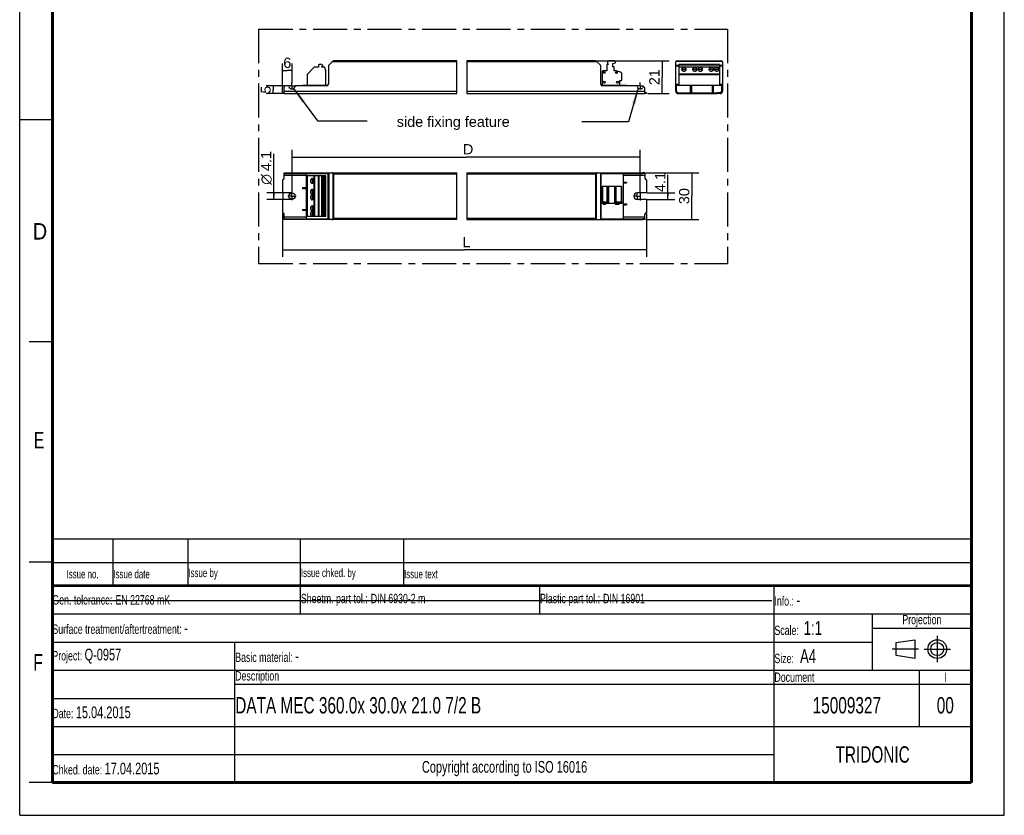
# Model space of a CAD drawing. Header units: millimetres. Extents: x 0 to 210, y 0 to 297.
# Tile 1 of 2: x 0 to 210, y 0 to 170. Entities that reach past the tile are written whole.
import ezdxf
from ezdxf.enums import TextEntityAlignment as Align

# ---------------------------------------------------------------- set-up
doc = ezdxf.new("R2010")
doc.units = ezdxf.units.MM
doc.header["$LTSCALE"] = 19.36
doc.linetypes.add('CENTER', pattern=[0.6, 0.375, -0.075, 0.075, -0.075])
doc.layers.get('0').update_dxf_attribs({"linetype": 'CONTINUOUS'})
for name, color, linetype in [('DEFAULT_1', 7, 'CENTER'), ('Z_AXIS', 7, 'CONTINUOUS'), ('Z_DIM_2D', 7, 'CONTINUOUS'), ('Z_NOTICE', 7, 'CONTINUOUS')]:
    doc.layers.add(name, color=color, linetype=linetype)
doc.styles.get("Standard").update_dxf_attribs({"font": 'txt', "width": 0.7})
doc.styles.add('TEXTSTYLE_2', font='txt', dxfattribs={"width": 0.75})
doc.styles.add('TEXTSTYLE_3', font='helveticaneueltw1g-ltcn.otf')
doc.styles.add('TEXTSTYLE_4', font='gdt', dxfattribs={"width": 0.7})
doc.dimstyles.new('DIMSTYLE_1', dxfattribs={"dimtxt": 2.2, "dimasz": 3.5, "dimexe": 1.5, "dimexo": 0, "dimgap": 0.55, "dimtad": 1, "dimdec": 1, "dimlfac": 3, "dimdsep": 46, "dimtxsty": 'TEXTSTYLE_3', "dimblk": '_FILLED', "dimblk1": '_FILLED', "dimblk2": '_FILLED', "dimcen": 0.09, "dimclrt": 5, "dimadec": 0, "dimazin": 0, "dimtp": 0.1, "dimtm": 0.1, "dimtfac": 1, "dimtdec": 1, "dimtofl": 0, "dimtmove": 0, "dimatfit": 3, "dimldrblk": '_FILLED', "dimfxl": 0, "dimtolj": 1, "dimarcsym": 0})
doc.dimstyles.new('DIMSTYLE_2', dxfattribs={"dimtxt": 2.2, "dimasz": 3.5, "dimexe": 1.5, "dimexo": 0, "dimgap": 0.55, "dimtad": 1, "dimdec": 1, "dimlfac": 3, "dimdsep": 46, "dimtxsty": 'TEXTSTYLE_3', "dimblk": '_FILLED', "dimblk1": '_FILLED', "dimblk2": '_FILLED', "dimcen": 0.09, "dimclrt": 5, "dimadec": 0, "dimazin": 0, "dimtp": 0.2, "dimtm": 0.2, "dimtfac": 1, "dimtdec": 1, "dimtofl": 0, "dimtmove": 0, "dimatfit": 3, "dimldrblk": '_FILLED', "dimfxl": 0, "dimtolj": 1, "dimarcsym": 0})
doc.dimstyles.new('DIMSTYLE_3', dxfattribs={"dimtxt": 2.2, "dimasz": 3.5, "dimexe": 1.5, "dimexo": 0, "dimgap": 0.55, "dimtad": 1, "dimdec": 1, "dimlfac": 3, "dimdsep": 46, "dimtxsty": 'TEXTSTYLE_3', "dimblk": '_FILLED', "dimblk1": '_FILLED', "dimblk2": '_FILLED', "dimcen": 0.09, "dimclrt": 5, "dimadec": 0, "dimazin": 0, "dimtp": 0.5, "dimtm": 0.5, "dimtfac": 1, "dimtdec": 1, "dimtofl": 0, "dimtmove": 0, "dimatfit": 3, "dimldrblk": '_FILLED', "dimfxl": 0, "dimtolj": 1, "dimarcsym": 0})
doc.dimstyles.new('DIMSTYLE_4', dxfattribs={"dimtxt": 2.1, "dimasz": 3.5, "dimexe": 1.5, "dimexo": 0, "dimgap": 0.525, "dimtad": 1, "dimdec": 1, "dimlfac": 3, "dimdsep": 46, "dimtxsty": 'TEXTSTYLE_3', "dimblk": '_FILLED', "dimblk1": '_FILLED', "dimblk2": '_FILLED', "dimcen": 0.09, "dimclrt": 5, "dimadec": 0, "dimazin": 0, "dimtp": 0.1, "dimtm": 0.1, "dimtfac": 1, "dimtdec": 1, "dimtofl": 0, "dimtmove": 0, "dimatfit": 3, "dimldrblk": '_FILLED', "dimfxl": 0, "dimtolj": 1, "dimarcsym": 0})
doc.dimstyles.get("Standard").update_dxf_attribs({"dimtxt": 3.5, "dimasz": 3.5, "dimexe": 1.5, "dimexo": 0, "dimtad": 1, "dimdec": 3, "dimdsep": 46, "dimtxsty": 'Standard', "dimblk": '_FILLED', "dimblk1": '_FILLED', "dimblk2": '_FILLED', "dimcen": 0.09, "dimclrt": 5, "dimadec": 0, "dimazin": 0, "dimtol": 1, "dimtp": 0.001, "dimtm": 0.001, "dimtfac": 1, "dimtdec": 3, "dimtofl": 0, "dimtmove": 0, "dimatfit": 3, "dimldrblk": '_FILLED', "dimfxl": 0, "dimtolj": 1, "dimarcsym": 0})

# ---------------------------------------------------------------- blocks, each defined once
blk = doc.blocks.new('SYMBOL_2_BL0', base_point=(192.31, 35.47))
at = {"color": 2, "linetype": 'Continuous'}
for p, q in [((186.91, 36.87), (190.91, 37.47)), ((186.91, 34.07), (186.91, 36.87)), ((190.91, 37.47), (190.91, 33.47)), ((190.91, 33.47), (186.91, 34.07))]:
    blk.add_line(p, q, dxfattribs=at)
for radius in [2, 1.4]:
    blk.add_circle((195.71, 35.47), radius, dxfattribs=at)
at = {"layer": 'DEFAULT_1', "color": 2, "linetype": 'CENTER'}
for p, q in [((195.71, 38.27), (195.71, 32.67)), ((191.71, 35.47), (186.11, 35.47)), ((192.91, 35.47), (198.5, 35.47))]:
    blk.add_line(p, q, dxfattribs=at)
blk = doc.blocks.new('*D2')
at = {"layer": 'Z_DIM_2D', "color": 2, "linetype": 'Continuous'}
for p, q in [((138.26, 132.11), (138.26, 136.68)), ((133.84, 132.79), (139.76, 132.79)), ((138.26, 132.79), (138.26, 132.11)), ((133.81, 131.43), (139.76, 131.43)), ((138.26, 131.43), (138.26, 132.11))]:
    blk.add_line(p, q, dxfattribs=at)
at = {"layer": 'Z_DIM_2D', "color": 5, "linetype": 'Continuous', "style": 'TEXTSTYLE_3'}
blk.add_text('4.1', height=2.2, rotation=90, dxfattribs=at).set_placement((137.71, 132.99))
blk = doc.blocks.new('_FILLED')
at = {"color": 0, "linetype": 'ByBlock'}
blk.add_solid([(0, 0), (-1, 0.125), (-1, -0.125)], dxfattribs=at)
blk = doc.blocks.new('_NONE')
blk = doc.blocks.new('*D3')
at = {"layer": 'Z_DIM_2D', "color": 2, "linetype": 'Continuous'}
for p, q in [((54.2, 132.11), (54.2, 141.17)), ((58.08, 132.79), (52.7, 132.79)), ((54.2, 132.79), (54.2, 132.11)), ((58.08, 131.43), (52.7, 131.43)), ((54.2, 131.43), (54.2, 132.11))]:
    blk.add_line(p, q, dxfattribs=at)
at = {"layer": 'Z_DIM_2D', "color": 5, "linetype": 'Continuous'}
for s, style, p in [('4.1', 'TEXTSTYLE_3', (53.65, 137.47)), ('n', 'TEXTSTYLE_4', (53.65, 134.54))]:
    blk.add_text(s, height=2.2, rotation=90, dxfattribs=dict(at, style=style)).set_placement(p)
blk = doc.blocks.new('*D4')
at = {"layer": 'Z_DIM_2D', "color": 2, "linetype": 'Continuous'}
for p, q in [((123.06, 161), (138.51, 161)), ((137.01, 161), (137.01, 157.5)), ((137.01, 154), (137.01, 157.5)), ((133.98, 154), (138.51, 154))]:
    blk.add_line(p, q, dxfattribs=at)
at = {"layer": 'Z_DIM_2D', "color": 5, "linetype": 'Continuous', "style": 'TEXTSTYLE_3'}
blk.add_text('21', height=2.2, rotation=90, dxfattribs=at).set_placement((136.46, 157.5), align=Align.CENTER)
blk = doc.blocks.new('*D5')
at = {"layer": 'Z_DIM_2D', "color": 2, "linetype": 'Continuous'}
for p, q in [((56.08, 154.27), (56.08, 160.42)), ((58.08, 156.32), (58.08, 160.42)), ((56.08, 158.92), (57.08, 158.92)), ((58.08, 158.92), (57.08, 158.92))]:
    blk.add_line(p, q, dxfattribs=at)
at = {"layer": 'Z_DIM_2D', "color": 5, "linetype": 'Continuous', "style": 'TEXTSTYLE_3'}
blk.add_text('6', height=2.2, dxfattribs=at).set_placement((57.08, 159.47), align=Align.CENTER)
blk = doc.blocks.new('*D6')
at = {"layer": 'Z_DIM_2D', "color": 2, "linetype": 'Continuous'}
for p, q in [((56.08, 128.38), (56.08, 121.22)), ((133.68, 128.38), (133.68, 121.22)), ((56.08, 121.22), (56.08, 119.17)), ((56.08, 120.67), (94.88, 120.67)), ((133.68, 120.67), (94.88, 120.67)), ((133.68, 121.22), (133.68, 119.17))]:
    blk.add_line(p, q, dxfattribs=at)
at = {"layer": 'Z_DIM_2D', "color": 5, "linetype": 'Continuous', "style": 'TEXTSTYLE_3'}
blk.add_text(' L', height=2.2, dxfattribs=at).set_placement((94.88, 121.22), align=Align.CENTER)
blk = doc.blocks.new('*D7')
at = {"layer": 'Z_DIM_2D', "color": 2, "linetype": 'Continuous'}
for p, q in [((133.52, 137.11), (144.87, 137.11)), ((143.37, 137.11), (143.37, 132.11)), ((143.37, 127.11), (143.37, 132.11)), ((133.51, 127.11), (144.87, 127.11))]:
    blk.add_line(p, q, dxfattribs=at)
at = {"layer": 'Z_DIM_2D', "color": 5, "linetype": 'Continuous', "style": 'TEXTSTYLE_3'}
blk.add_text('30', height=2.2, rotation=90, dxfattribs=at).set_placement((142.82, 132.11), align=Align.CENTER)
blk = doc.blocks.new('*D8')
at = {"layer": 'Z_DIM_2D', "color": 2, "linetype": 'Continuous'}
for p, q in [((58.08, 141.01), (58.08, 141.96)), ((58.08, 132.99), (58.08, 141.01)), ((132.35, 141.01), (132.35, 141.96)), ((132.35, 133.03), (132.35, 141.01)), ((58.08, 140.46), (95.21, 140.46)), ((132.35, 140.46), (95.21, 140.46))]:
    blk.add_line(p, q, dxfattribs=at)
at = {"layer": 'Z_DIM_2D', "color": 5, "linetype": 'Continuous', "style": 'TEXTSTYLE_3'}
blk.add_text(' D', height=2.2, dxfattribs=at).set_placement((95.21, 141.01), align=Align.CENTER)
blk = doc.blocks.new('*D9')
at = {"layer": 'Z_DIM_2D', "color": 2, "linetype": 'Continuous'}
for p, q in [((56.55, 155.67), (52.56, 155.67)), ((54.06, 155.67), (54.06, 154.83)), ((55.94, 154), (52.56, 154)), ((54.06, 154), (54.06, 154.83))]:
    blk.add_line(p, q, dxfattribs=at)
at = {"layer": 'Z_DIM_2D', "color": 5, "linetype": 'Continuous', "style": 'TEXTSTYLE_3'}
blk.add_text('5', height=2.1, rotation=90, dxfattribs=at).set_placement((53.53, 154.83), align=Align.CENTER)
blk = doc.blocks.new('*T11')
at = {"color": 0, "linetype": 'ByBlock', "lineweight": -2}
for p, q in [((0, 42), (196, 42)), ((0, 0), (0, 42)), ((53, 36), (53, 42)), ((104, 36), (104, 42)), ((154, 0), (154, 42)), ((196, 0), (196, 42)), ((0, 36), (196, 36)), ((175, 24), (175, 36)), ((175, 33), (196, 33)), ((0, 30), (175, 30)), ((39, 0), (39, 30)), ((0, 24), (196, 24)), ((185, 12), (185, 24)), ((39, 21), (196, 21)), ((0, 18), (39, 18)), ((0, 12), (196, 12)), ((0, 6), (154, 6)), ((0, 0), (196, 0))]:
    blk.add_line(p, q, dxfattribs=at)
at = {"color": 5, "linetype": 'Continuous'}
for s, insert, char_height, width, attachment_point in [('Gen. tolerance:\\H2.5; \\H2.0;EN 22768 mK', (0.06, 39), 2, 52.88, 4), ('Sheetm. part tol.:\\H2.5; \\H2.0;DIN 6930-2 m', (53.06, 39), 2, 50.88, 4), ('Plastic part tol.:\\H2.5; \\H2.0;DIN 16901', (104.06, 39), 2, 49.88, 4), ('Info.: \\H2.5;-', (154.06, 39), 2, 41.88, 4), ('Projection', (185.5, 34.5), 2, 20.88, 5), ('Surface treatment/aftertreatment: \\H2.5;-', (0.06, 33), 2, 153.88, 4), ('Scale:  \\H3.0;1:1', (154.06, 33), 2, 20.88, 4), ('Project: \\H2.5;Q-0957', (0.06, 27), 2, 38.88, 4), ('Basic material: \\H2.5;-', (39.06, 27), 2, 114.88, 4), ('Size: \\H3.0; A4', (154.06, 27), 2, 20.88, 4), ('Description', (39.06, 22.5), 2, 114.88, 4), ('Document', (154.06, 22.5), 2, 30.88, 4), ('I', (190.5, 22.5), 2, 10.88, 5), ('Date: \\H2.5;15.04.2015', (0.06, 15), 2, 38.88, 4), ('TRIDONIC', (175, 6), 3.5, 41.88, 5), ('Chked. date: \\H2.5;17.04.2015', (0.06, 3), 2, 38.88, 4), ('Copyright according to ISO 16016', (96.5, 3), 2.5, 114.88, 5)]:
    blk.add_mtext(s, dxfattribs=dict(at, insert=insert, char_height=char_height, width=width, attachment_point=attachment_point))
at = {"color": 7, "linetype": 'Continuous', "char_height": 3.5}
for s, insert, width, attachment_point in [('DATA MEC 360.0x 30.0x 21.0 7/2 B', (39.06, 16.5), 114.88, 4), ('15009327', (169.5, 16.5), 30.88, 5), ('00', (190.5, 16.5), 10.88, 5)]:
    blk.add_mtext(s, dxfattribs=dict(at, insert=insert, width=width, attachment_point=attachment_point))
blk = doc.blocks.new('*T12')
at = {"color": 0, "linetype": 'ByBlock', "lineweight": -2}
for p, q in [((0, 10), (196, 10)), ((0, 0), (0, 10)), ((13, 0), (13, 10)), ((29, 0), (29, 10)), ((53, 0), (53, 10)), ((75, 0), (75, 10)), ((196, 0), (196, 10)), ((0, 5), (196, 5)), ((0, 0), (196, 0))]:
    blk.add_line(p, q, dxfattribs=at)
at = {"color": 5, "linetype": 'Continuous', "char_height": 1.8}
for s, insert, width, attachment_point in [('Issue no.', (6.5, 2.5), 12.88, 5), ('Issue date ', (13.06, 2.5), 15.88, 4), ('Issue by ', (29.06, 2.5), 23.88, 4), ('Issue chked. by', (53.06, 2.5), 21.88, 4), ('Issue text ', (75.06, 2.5), 120.88, 4)]:
    blk.add_mtext(s, dxfattribs=dict(at, insert=insert, width=width, attachment_point=attachment_point))

msp = doc.modelspace()

# ---------------------------------------------------------------- linework, layer by layer
at = {"color": 2, "linetype": 'Continuous'}
for p, q in [((0, 0), (0, 297)), ((210, 0), (210, 297)), ((93.225, 154), (93.225, 161)), ((95.335, 161), (95.335, 154)), ((0, 148.5), (7, 148.5)), ((93.225, 127.108), (93.225, 137.108)), ((95.335, 137.108), (95.335, 127.108)), ((7, 101), (2, 101)), ((7, 54), (2, 54)), ((7, 7), (2, 7)), ((0, 0), (210, 0))]:
    msp.add_line(p, q, dxfattribs=at)
at = {"color": 7, "linetype": 'Continuous'}
for p, q in [((65.842, 159.903), (65.842, 156)), ((65.91, 160.068), (66.774, 160.932)), ((93.225, 161), (66.939, 161)), ((122.819, 161), (95.335, 161)), ((122.984, 160.932), (123.847, 160.068)), ((123.915, 156), (123.915, 159.903)), ((139.917, 154.533), (139.917, 160.767)), ((140.15, 161), (149.684, 161)), ((149.917, 160.767), (149.917, 154.533)), ((57.259, 155.667), (56.742, 155.667)), ((65.509, 155.667), (58.892, 155.667)), ((60.325, 155.7), (60.325, 155.667)), ((60.392, 155.767), (61.075, 155.767)), ((61.075, 155.817), (61.075, 155.667)), ((61.075, 155.817), (65.787, 155.817)), ((123.97, 155.817), (128.682, 155.817)), ((131.532, 155.667), (124.249, 155.667)), ((128.682, 155.817), (128.682, 155.667)), ((128.682, 155.767), (129.365, 155.767)), ((129.432, 155.667), (129.432, 155.7)), ((139.917, 155.667), (140.084, 155.667)), ((140.084, 154.533), (140.084, 155.817)), ((140.084, 155.817), (149.75, 155.817)), ((143.084, 154.167), (143.084, 155.767)), ((143.084, 155.767), (143.25, 155.767)), ((143.25, 155.767), (143.25, 154.167)), ((147.75, 155.767), (147.917, 155.767)), ((147.75, 154.167), (147.75, 155.767)), ((147.917, 155.767), (147.917, 154.167)), ((149.75, 154.533), (149.75, 155.817)), ((149.75, 155.667), (149.917, 155.667)), ((56.409, 154), (56.409, 155.333)), ((56.409, 154), (93.225, 154)), ((95.335, 154), (133.349, 154)), ((133.349, 154), (133.349, 155.089)), ((140.45, 154.167), (141.084, 154.167)), ((140.45, 154), (141.084, 154)), ((149.384, 154.167), (148.75, 154.167)), ((149.384, 154), (148.75, 154)), ((56.409, 135.942), (56.409, 137.108)), ((56.409, 137.108), (93.225, 137.108)), ((56.409, 136.942), (65.787, 136.942)), ((61.075, 136.942), (61.075, 127.275)), ((65.787, 127.275), (65.787, 136.942)), ((65.842, 137.108), (65.842, 127.108)), ((95.335, 137.108), (132.871, 137.108)), ((123.915, 137.108), (123.915, 127.108)), ((123.97, 136.942), (132.871, 136.942)), ((123.97, 136.942), (123.97, 127.275)), ((128.682, 136.942), (128.682, 127.275)), ((133.349, 136.942), (133.349, 135.942)), ((128.682, 135.108), (129.432, 135.108)), ((128.682, 134.942), (129.432, 134.942)), ((129.432, 135.108), (129.432, 134.942)), ((60.325, 133.942), (60.325, 133.775)), ((60.325, 133.942), (61.075, 133.942)), ((60.325, 133.775), (61.075, 133.775)), ((128.682, 130.442), (129.432, 130.442)), ((128.682, 130.275), (129.432, 130.275)), ((129.432, 130.442), (129.432, 130.275)), ((56.409, 127.108), (56.409, 128.275)), ((60.325, 129.275), (60.325, 129.108)), ((60.325, 129.275), (61.075, 129.275)), ((60.325, 129.108), (61.075, 129.108)), ((133.349, 127.275), (133.349, 128.275)), ((56.409, 127.275), (65.787, 127.275)), ((93.225, 127.108), (56.409, 127.108)), ((95.335, 127.108), (132.871, 127.108)), ((123.97, 127.275), (132.871, 127.275)), ((7.1, 45.829), (160.431, 45.819))]:
    msp.add_line(p, q, dxfattribs=at)
at = {"color": 9, "linetype": 'Continuous'}
for p, q in [((93.225, 160.767), (66.609, 160.767)), ((123.149, 160.767), (95.335, 160.767)), ((139.917, 160.068), (140.584, 160.068)), ((139.917, 159.903), (140.584, 159.903)), ((139.985, 160.932), (149.849, 160.932)), ((149.25, 160.068), (149.917, 160.068)), ((149.25, 159.903), (149.917, 159.903)), ((139.917, 156), (140.584, 156)), ((143.084, 155.7), (143.25, 155.7)), ((147.75, 155.7), (147.917, 155.7)), ((149.25, 156), (149.917, 156)), ((56.409, 154.533), (93.225, 154.533)), ((95.335, 154.533), (133.349, 154.533)), ((139.917, 155.333), (140.084, 155.333)), ((149.75, 155.333), (149.917, 155.333)), ((56.409, 136.575), (61.075, 136.575)), ((56.742, 137.108), (56.742, 136.942)), ((57.259, 136.942), (57.259, 137.108)), ((57.422, 136.942), (57.422, 137.108)), ((58.729, 137.108), (58.729, 136.942)), ((58.892, 137.108), (58.892, 136.942)), ((65.509, 137.108), (65.509, 136.942)), ((65.91, 137.108), (65.91, 127.108)), ((66.774, 137.04), (66.774, 127.177)), ((66.939, 136.875), (66.939, 127.342)), ((66.939, 136.875), (93.225, 136.875)), ((95.335, 136.875), (122.819, 136.875)), ((122.819, 136.875), (122.819, 127.342)), ((122.984, 137.04), (122.984, 127.177)), ((123.847, 137.108), (123.847, 127.108)), ((124.249, 136.942), (124.249, 137.108)), ((128.682, 136.575), (133.349, 136.575)), ((131.532, 136.942), (131.532, 137.108)), ((131.696, 136.942), (131.696, 137.108)), ((129.365, 135.108), (129.365, 134.942)), ((60.392, 133.942), (60.392, 133.775)), ((129.365, 130.442), (129.365, 130.275)), ((60.392, 129.275), (60.392, 129.108)), ((61.075, 127.642), (56.409, 127.642)), ((56.742, 127.275), (56.742, 127.108)), ((57.259, 127.108), (57.259, 127.275)), ((57.422, 127.108), (57.422, 127.275)), ((58.729, 127.275), (58.729, 127.108)), ((58.892, 127.275), (58.892, 127.108)), ((65.509, 127.275), (65.509, 127.108)), ((93.225, 127.342), (66.939, 127.342)), ((122.819, 127.342), (95.335, 127.342)), ((124.249, 127.108), (124.249, 127.275)), ((133.349, 127.642), (128.682, 127.642)), ((131.532, 127.108), (131.532, 127.275)), ((131.696, 127.108), (131.696, 127.275))]:
    msp.add_line(p, q, dxfattribs=at)
at = {"color": 7, "linetype": 'Continuous'}
for points, const_width in [([(7, 7), (7, 290)], 0.7), ([(203, 7), (203, 290)], 0.7), ([(7, 49), (203, 49)], 0.5), ([(7, 7), (203, 7)], 0.7)]:
    msp.add_lwpolyline(points, dxfattribs=dict(at, const_width=const_width))
for points in [[(66.774, 137.04), (66.753, 137.059), (66.729, 137.075), (66.702, 137.089), (66.673, 137.099), (66.642, 137.106), (66.609, 137.108)], [(66.825, 136.989), (66.798, 137.015), (66.774, 137.04)], [(66.939, 136.875), (66.91, 136.904), (66.881, 136.933), (66.825, 136.989)], [(122.933, 136.989), (122.877, 136.933), (122.848, 136.904), (122.819, 136.875)], [(122.984, 137.04), (122.959, 137.015), (122.933, 136.989)], [(123.149, 137.108), (123.116, 137.106), (123.085, 137.099), (123.055, 137.089), (123.029, 137.075), (123.005, 137.059), (122.984, 137.04)], [(66.609, 127.108), (66.642, 127.111), (66.673, 127.117), (66.702, 127.128), (66.729, 127.142), (66.753, 127.158), (66.774, 127.177)], [(66.825, 127.228), (66.799, 127.201), (66.774, 127.177)], [(66.939, 127.342), (66.91, 127.313), (66.881, 127.284), (66.825, 127.228)], [(122.819, 127.342), (122.848, 127.313), (122.877, 127.284), (122.933, 127.228)], [(122.933, 127.228), (122.959, 127.202), (122.984, 127.177)], [(122.984, 127.177), (123.005, 127.158), (123.029, 127.142), (123.055, 127.128), (123.085, 127.117), (123.116, 127.111), (123.149, 127.108)]]:
    msp.add_lwpolyline(points, dxfattribs=at)
for centre, radius, start, end in [((66.075, 159.903), 0.233, 135, 180), ((66.939, 160.767), 0.233, 90, 135), ((122.819, 160.767), 0.233, 45, 90), ((123.682, 159.903), 0.233, 0, 45), ((140.15, 160.767), 0.233, 90, 180), ((149.684, 160.767), 0.233, 0, 90), ((56.742, 155.333), 0.333, 90, 180), ((57.259, 155.5), 0.167, 11.53696, 90), ((58.075, 155.667), 0.667, 191.53696, 348.46304), ((58.892, 155.5), 0.167, 90, 168.46304), ((60.392, 155.7), 0.0667, 90, 180), ((65.509, 156), 0.333, 270, 360), ((124.249, 156), 0.333, 180, 270), ((129.365, 155.7), 0.0667, 0, 90), ((131.532, 155.5), 0.167, 11.53696, 90), ((132.349, 155.667), 0.667, 191.53696, 321.61591), ((140.45, 154.533), 0.533, 180, 270), ((140.45, 154.533), 0.367, 180, 270), ((149.384, 154.533), 0.533, 270, 360), ((149.384, 154.533), 0.367, 270, 360)]:
    msp.add_arc(centre, radius, start, end, dxfattribs=at)
at = {"layer": 'DEFAULT_1', "color": 5, "linetype": 'CENTER'}
for p, q in [((50.967, 167.757), (50.967, 117.744)), ((50.967, 167.757), (150.982, 167.757)), ((150.982, 167.757), (150.982, 117.744)), ((50.967, 117.744), (150.982, 117.744))]:
    msp.add_line(p, q, dxfattribs=at)
at = {"layer": 'Z_AXIS', "color": 7, "linetype": 'Continuous'}
for p, q in [((62.827, 159.601), (61.358, 158.132)), ((63.709, 159.65), (62.945, 159.65)), ((63.709, 160.05), (63.709, 159.65)), ((64.442, 160.183), (63.842, 160.183)), ((64.642, 159.983), (64.442, 160.183)), ((64.475, 159.65), (64.475, 159.85)), ((64.475, 159.85), (64.575, 159.85)), ((64.913, 159.65), (64.475, 159.65)), ((64.642, 159.917), (64.642, 159.983)), ((125.199, 160.1), (125.199, 158.85)), ((125.479, 160.233), (125.332, 160.233)), ((125.382, 160.817), (125.382, 160.593)), ((125.382, 160.593), (125.479, 160.233)), ((126.882, 160.983), (125.549, 160.983)), ((126.515, 160.45), (127.049, 160.593)), ((126.515, 159.733), (126.515, 160.45)), ((126.799, 159.733), (126.515, 159.733)), ((126.799, 158.85), (126.799, 159.733)), ((127.049, 160.593), (127.049, 160.817)), ((140.584, 160.183), (140.584, 155.817)), ((149.25, 160.183), (140.584, 160.183)), ((149.25, 159.65), (140.584, 159.65)), ((149.25, 160.183), (149.25, 155.817)), ((61.309, 158.014), (61.309, 155.817)), ((65.309, 158.883), (65.07, 159.54)), ((65.309, 155.817), (65.309, 158.883)), ((124.215, 158.717), (124.215, 155.817)), ((125.199, 158.85), (124.349, 158.85)), ((127.215, 158.85), (126.799, 158.85)), ((128.322, 158.501), (127.215, 158.85)), ((128.415, 156.917), (128.415, 158.374)), ((128.015, 156.783), (128.282, 156.783)), ((128.015, 155.817), (128.015, 156.783)), ((56.075, 154), (56.075, 154.167)), ((56.409, 154.167), (56.075, 154.167)), ((56.409, 154), (56.075, 154)), ((133.682, 154.167), (133.349, 154.167)), ((133.682, 154), (133.349, 154)), ((133.682, 154.167), (133.682, 154)), ((141.084, 154.167), (148.75, 154.167)), ((141.084, 154), (148.75, 154)), ((141.417, 154), (141.417, 154.167)), ((144.234, 154), (144.234, 154.167)), ((145.6, 154), (145.6, 154.167)), ((148.417, 154), (148.417, 154.167)), ((133.349, 137.108), (132.871, 137.108)), ((132.871, 136.942), (132.871, 137.108)), ((133.349, 136.942), (132.871, 136.942)), ((133.349, 137.108), (133.349, 136.942)), ((56.075, 135.608), (56.075, 132.792)), ((61.309, 127.775), (61.309, 136.442)), ((65.309, 136.442), (61.309, 136.442)), ((63.709, 127.775), (63.709, 136.442)), ((64.442, 127.775), (64.442, 136.442)), ((64.642, 127.775), (64.642, 136.442)), ((65.309, 127.775), (65.309, 136.442)), ((133.682, 135.608), (133.682, 132.792)), ((56.075, 132.792), (56.109, 132.792)), ((56.175, 131.492), (56.175, 132.725)), ((128.382, 134.192), (124.215, 134.192)), ((124.215, 130.525), (124.215, 134.192)), ((125.199, 134.192), (125.199, 130.525)), ((125.382, 134.192), (125.382, 130.525)), ((127.049, 134.192), (127.049, 130.525)), ((127.215, 130.525), (127.215, 134.192)), ((128.382, 134.192), (128.382, 130.858)), ((133.682, 132.792), (131.682, 132.792)), ((56.075, 131.425), (56.075, 128.608)), ((56.075, 131.425), (56.109, 131.425)), ((125.199, 130.858), (124.215, 130.858)), ((128.415, 130.525), (124.215, 130.525)), ((124.415, 130.525), (124.415, 130.358)), ((124.437, 130.358), (124.415, 130.358)), ((124.465, 130.525), (124.465, 130.358)), ((124.882, 130.358), (124.465, 130.358)), ((124.832, 130.525), (124.832, 130.358)), ((124.882, 130.525), (124.882, 130.358)), ((128.415, 130.858), (127.049, 130.858)), ((127.099, 130.525), (127.099, 130.358)), ((127.782, 130.358), (127.099, 130.358)), ((127.465, 130.525), (127.465, 130.358)), ((127.782, 130.525), (127.782, 130.358)), ((128.415, 130.858), (128.415, 130.525)), ((133.682, 131.425), (131.682, 131.425)), ((133.682, 131.425), (133.682, 128.608)), ((65.309, 127.775), (61.309, 127.775)), ((133.349, 127.275), (132.871, 127.275)), ((132.871, 127.108), (132.871, 127.275)), ((133.349, 127.108), (132.871, 127.108)), ((133.349, 127.275), (133.349, 127.108))]:
    msp.add_line(p, q, dxfattribs=at)
at = {"layer": 'Z_AXIS', "color": 9, "linetype": 'Continuous'}
for p, q in [((149.25, 160.05), (140.584, 160.05)), ((149.25, 159.601), (140.584, 159.601)), ((149.25, 158.132), (140.584, 158.132)), ((149.25, 158.014), (140.584, 158.014)), ((141.084, 154.167), (141.084, 154)), ((144.3, 154.167), (144.3, 154)), ((145.534, 154.167), (145.534, 154)), ((148.75, 154.167), (148.75, 154)), ((61.358, 127.775), (61.358, 136.442)), ((62.827, 127.775), (62.827, 136.442)), ((62.945, 127.775), (62.945, 136.442)), ((63.842, 127.775), (63.842, 136.442)), ((64.913, 127.775), (64.913, 136.442)), ((65.07, 127.775), (65.07, 136.442)), ((124.349, 130.525), (124.349, 134.192)), ((125.332, 134.192), (125.332, 130.525)), ((125.549, 134.192), (125.549, 130.525)), ((126.882, 134.192), (126.882, 130.525)), ((128.289, 134.192), (128.289, 130.858)), ((128.322, 130.525), (128.322, 130.858))]:
    msp.add_line(p, q, dxfattribs=at)
at = {"layer": 'Z_AXIS', "color": 9, "linetype": 'CENTER'}
for p, q in [((58.075, 155.667), (57.405, 155.667)), ((58.075, 155.667), (58.075, 156.337)), ((58.075, 155.667), (58.075, 154.996)), ((58.075, 155.667), (58.746, 155.667)), ((132.349, 155.667), (131.647, 155.667)), ((132.349, 155.667), (132.349, 156.369)), ((132.349, 155.667), (133.051, 155.667)), ((132.349, 155.667), (132.349, 154.965)), ((58.075, 132.108), (58.075, 132.991)), ((131.682, 132.108), (131.682, 132.891)), ((132.349, 133.039), (132.349, 131.178)), ((58.075, 132.108), (57.193, 132.108)), ((58.075, 132.108), (58.075, 131.226)), ((58.075, 132.108), (58.958, 132.108)), ((131.682, 132.108), (130.899, 132.108)), ((131.682, 132.108), (132.465, 132.108)), ((131.682, 132.108), (131.682, 131.325))]:
    msp.add_line(p, q, dxfattribs=at)
at = {"layer": 'Z_AXIS', "color": 7, "linetype": 'Continuous'}
for points in [[(142.167, 159.15), (142.164, 159.187), (142.156, 159.224), (142.143, 159.259), (142.124, 159.294), (142.1, 159.327), (142.072, 159.358), (142.039, 159.387), (142.002, 159.413), (141.961, 159.436), (141.917, 159.456), (141.871, 159.473), (141.822, 159.486), (141.771, 159.496), (141.719, 159.502), (141.667, 159.504), (141.615, 159.502), (141.563, 159.496), (141.513, 159.486), (141.464, 159.473), (141.417, 159.456), (141.373, 159.436), (141.333, 159.413), (141.296, 159.387), (141.263, 159.358), (141.234, 159.327), (141.21, 159.294), (141.192, 159.259), (141.178, 159.224), (141.17, 159.187), (141.167, 159.15)], [(141.167, 159.15), (141.17, 159.113), (141.178, 159.076), (141.192, 159.041), (141.21, 159.006), (141.234, 158.973), (141.263, 158.942), (141.296, 158.913), (141.333, 158.887), (141.373, 158.864), (141.417, 158.844), (141.464, 158.827), (141.513, 158.814), (141.563, 158.804), (141.615, 158.798), (141.667, 158.796), (141.719, 158.798), (141.771, 158.804), (141.822, 158.814), (141.871, 158.827), (141.917, 158.844), (141.961, 158.864), (142.002, 158.887), (142.039, 158.913), (142.072, 158.942), (142.1, 158.973), (142.124, 159.006), (142.143, 159.041), (142.156, 159.076), (142.164, 159.113), (142.167, 159.15)], [(142.1, 158.973), (142.09, 158.985), (142.058, 159.017), (142.021, 159.046), (141.979, 159.073), (141.933, 159.096), (141.884, 159.115), (141.832, 159.13), (141.778, 159.141), (141.723, 159.148), (141.667, 159.15), (141.611, 159.148), (141.556, 159.141), (141.502, 159.13), (141.45, 159.115), (141.401, 159.096), (141.355, 159.073), (141.314, 159.046), (141.276, 159.017), (141.244, 158.985), (141.235, 158.973)], [(144.5, 159.15), (144.498, 159.187), (144.49, 159.224), (144.476, 159.259), (144.457, 159.294), (144.433, 159.327), (144.405, 159.358), (144.372, 159.387), (144.335, 159.413), (144.294, 159.436), (144.25, 159.456), (144.204, 159.473), (144.155, 159.486), (144.104, 159.496), (144.053, 159.502), (144, 159.504), (143.948, 159.502), (143.897, 159.496), (143.846, 159.486), (143.797, 159.473), (143.75, 159.456), (143.707, 159.436), (143.666, 159.413), (143.629, 159.387), (143.596, 159.358), (143.567, 159.327), (143.544, 159.294), (143.525, 159.259), (143.511, 159.224), (143.503, 159.187), (143.5, 159.15)], [(143.5, 159.15), (143.503, 159.113), (143.511, 159.076), (143.525, 159.041), (143.544, 159.006), (143.567, 158.973), (143.596, 158.942), (143.629, 158.913), (143.666, 158.887), (143.707, 158.864), (143.75, 158.844), (143.797, 158.827), (143.846, 158.814), (143.897, 158.804), (143.948, 158.798), (144, 158.796), (144.053, 158.798), (144.104, 158.804), (144.155, 158.814), (144.204, 158.827), (144.25, 158.844), (144.294, 158.864), (144.335, 158.887), (144.372, 158.913), (144.405, 158.942), (144.433, 158.973), (144.457, 159.006), (144.476, 159.041), (144.49, 159.076), (144.498, 159.113), (144.5, 159.15)], [(144.433, 158.973), (144.424, 158.985), (144.391, 159.017), (144.354, 159.046), (144.312, 159.073), (144.266, 159.096), (144.217, 159.115), (144.166, 159.13), (144.112, 159.141), (144.056, 159.148), (144, 159.15), (143.945, 159.148), (143.889, 159.141), (143.835, 159.13), (143.784, 159.115), (143.734, 159.096), (143.689, 159.073), (143.647, 159.046), (143.61, 159.017), (143.577, 158.985), (143.568, 158.973)], [(145.667, 159.15), (145.664, 159.187), (145.656, 159.224), (145.643, 159.259), (145.624, 159.294), (145.6, 159.327), (145.572, 159.358), (145.539, 159.387), (145.502, 159.413), (145.461, 159.436), (145.417, 159.456), (145.371, 159.473), (145.322, 159.486), (145.271, 159.496), (145.219, 159.502), (145.167, 159.504), (145.115, 159.502), (145.063, 159.496), (145.013, 159.486), (144.964, 159.473), (144.917, 159.456), (144.873, 159.436), (144.833, 159.413), (144.796, 159.387), (144.763, 159.358), (144.734, 159.327), (144.71, 159.294), (144.692, 159.259), (144.678, 159.224), (144.67, 159.187), (144.667, 159.15)], [(144.667, 159.15), (144.67, 159.113), (144.678, 159.076), (144.692, 159.041), (144.71, 159.006), (144.734, 158.973), (144.763, 158.942), (144.796, 158.913), (144.833, 158.887), (144.873, 158.864), (144.917, 158.844), (144.964, 158.827), (145.013, 158.814), (145.063, 158.804), (145.115, 158.798), (145.167, 158.796), (145.219, 158.798), (145.271, 158.804), (145.322, 158.814), (145.371, 158.827), (145.417, 158.844), (145.461, 158.864), (145.502, 158.887), (145.539, 158.913), (145.572, 158.942), (145.6, 158.973), (145.624, 159.006), (145.643, 159.041), (145.656, 159.076), (145.664, 159.113), (145.667, 159.15)], [(145.6, 158.973), (145.59, 158.985), (145.558, 159.017), (145.521, 159.046), (145.479, 159.073), (145.433, 159.096), (145.384, 159.115), (145.332, 159.13), (145.278, 159.141), (145.223, 159.148), (145.167, 159.15), (145.111, 159.148), (145.056, 159.141), (145.002, 159.13), (144.95, 159.115), (144.901, 159.096), (144.855, 159.073), (144.814, 159.046), (144.776, 159.017), (144.744, 158.985), (144.735, 158.973)], [(148, 159.15), (147.998, 159.187), (147.99, 159.224), (147.976, 159.259), (147.957, 159.294), (147.933, 159.327), (147.905, 159.358), (147.872, 159.387), (147.835, 159.413), (147.794, 159.436), (147.75, 159.456), (147.704, 159.473), (147.655, 159.486), (147.604, 159.496), (147.553, 159.502), (147.5, 159.504), (147.448, 159.502), (147.397, 159.496), (147.346, 159.486), (147.297, 159.473), (147.25, 159.456), (147.207, 159.436), (147.166, 159.413), (147.129, 159.387), (147.096, 159.358), (147.067, 159.327), (147.044, 159.294), (147.025, 159.259), (147.011, 159.224), (147.003, 159.187), (147, 159.15)], [(147, 159.15), (147.003, 159.113), (147.011, 159.076), (147.025, 159.041), (147.044, 159.006), (147.067, 158.973), (147.096, 158.942), (147.129, 158.913), (147.166, 158.887), (147.207, 158.864), (147.25, 158.844), (147.297, 158.827), (147.346, 158.814), (147.397, 158.804), (147.448, 158.798), (147.5, 158.796), (147.553, 158.798), (147.604, 158.804), (147.655, 158.814), (147.704, 158.827), (147.75, 158.844), (147.794, 158.864), (147.835, 158.887), (147.872, 158.913), (147.905, 158.942), (147.933, 158.973), (147.957, 159.006), (147.976, 159.041), (147.99, 159.076), (147.998, 159.113), (148, 159.15)], [(147.933, 158.973), (147.924, 158.985), (147.891, 159.017), (147.854, 159.046), (147.812, 159.073), (147.766, 159.096), (147.717, 159.115), (147.666, 159.13), (147.612, 159.141), (147.556, 159.148), (147.5, 159.15), (147.445, 159.148), (147.389, 159.141), (147.335, 159.13), (147.284, 159.115), (147.234, 159.096), (147.189, 159.073), (147.147, 159.046), (147.11, 159.017), (147.077, 158.985), (147.068, 158.973)], [(149.167, 159.15), (149.164, 159.187), (149.156, 159.224), (149.143, 159.259), (149.124, 159.294), (149.1, 159.327), (149.072, 159.358), (149.039, 159.387), (149.002, 159.413), (148.961, 159.436), (148.917, 159.456), (148.871, 159.473), (148.822, 159.486), (148.771, 159.496), (148.719, 159.502), (148.667, 159.504), (148.615, 159.502), (148.563, 159.496), (148.513, 159.486), (148.464, 159.473), (148.417, 159.456), (148.373, 159.436), (148.333, 159.413), (148.296, 159.387), (148.263, 159.358), (148.234, 159.327), (148.21, 159.294), (148.192, 159.259), (148.178, 159.224), (148.17, 159.187), (148.167, 159.15)], [(148.167, 159.15), (148.17, 159.113), (148.178, 159.076), (148.192, 159.041), (148.21, 159.006), (148.234, 158.973), (148.263, 158.942), (148.296, 158.913), (148.333, 158.887), (148.373, 158.864), (148.417, 158.844), (148.464, 158.827), (148.513, 158.814), (148.563, 158.804), (148.615, 158.798), (148.667, 158.796), (148.719, 158.798), (148.771, 158.804), (148.822, 158.814), (148.871, 158.827), (148.917, 158.844), (148.961, 158.864), (149.002, 158.887), (149.039, 158.913), (149.072, 158.942), (149.1, 158.973), (149.124, 159.006), (149.143, 159.041), (149.156, 159.076), (149.164, 159.113), (149.167, 159.15)], [(149.1, 158.973), (149.09, 158.985), (149.058, 159.017), (149.021, 159.046), (148.979, 159.073), (148.933, 159.096), (148.884, 159.115), (148.832, 159.13), (148.778, 159.141), (148.723, 159.148), (148.667, 159.15), (148.611, 159.148), (148.556, 159.141), (148.502, 159.13), (148.45, 159.115), (148.401, 159.096), (148.355, 159.073), (148.314, 159.046), (148.276, 159.017), (148.244, 158.985), (148.235, 158.973)], [(62.375, 135.858), (62.338, 135.856), (62.302, 135.847), (62.266, 135.834), (62.232, 135.815), (62.199, 135.791), (62.168, 135.763), (62.139, 135.73), (62.113, 135.693), (62.089, 135.652), (62.069, 135.608), (62.052, 135.562), (62.039, 135.513), (62.03, 135.462), (62.024, 135.411), (62.022, 135.358), (62.024, 135.306), (62.03, 135.254), (62.039, 135.204), (62.052, 135.155), (62.069, 135.108), (62.089, 135.064), (62.113, 135.024), (62.139, 134.987), (62.168, 134.954), (62.199, 134.925), (62.232, 134.902), (62.266, 134.883), (62.302, 134.869), (62.338, 134.861), (62.375, 134.858)], [(62.375, 134.858), (62.413, 134.861), (62.449, 134.869), (62.485, 134.883), (62.519, 134.902), (62.552, 134.925), (62.583, 134.954), (62.612, 134.987), (62.638, 135.024), (62.661, 135.064), (62.682, 135.108), (62.698, 135.155), (62.712, 135.204), (62.721, 135.254), (62.727, 135.306), (62.729, 135.358), (62.727, 135.411), (62.721, 135.462), (62.712, 135.513), (62.698, 135.562), (62.682, 135.608), (62.661, 135.652), (62.638, 135.693), (62.612, 135.73), (62.583, 135.763), (62.552, 135.791), (62.519, 135.815), (62.485, 135.834), (62.449, 135.847), (62.413, 135.856), (62.375, 135.858)], [(62.553, 135.791), (62.541, 135.782), (62.509, 135.749), (62.479, 135.712), (62.453, 135.67), (62.43, 135.624), (62.41, 135.575), (62.395, 135.523), (62.384, 135.47), (62.378, 135.414), (62.375, 135.358), (62.378, 135.302), (62.384, 135.247), (62.395, 135.193), (62.41, 135.141), (62.43, 135.092), (62.453, 135.047), (62.479, 135.005), (62.509, 134.967), (62.541, 134.935), (62.553, 134.926)], [(62.375, 133.525), (62.338, 133.522), (62.302, 133.514), (62.266, 133.501), (62.232, 133.482), (62.199, 133.458), (62.168, 133.43), (62.139, 133.397), (62.113, 133.36), (62.089, 133.319), (62.069, 133.275), (62.052, 133.228), (62.039, 133.18), (62.03, 133.129), (62.024, 133.077), (62.022, 133.025), (62.024, 132.973), (62.03, 132.921), (62.039, 132.871), (62.052, 132.822), (62.069, 132.775), (62.089, 132.731), (62.113, 132.69), (62.139, 132.653), (62.168, 132.621), (62.199, 132.592), (62.232, 132.568), (62.266, 132.55), (62.302, 132.536), (62.338, 132.528), (62.375, 132.525)], [(62.375, 132.358), (62.338, 132.356), (62.302, 132.347), (62.266, 132.334), (62.232, 132.315), (62.199, 132.291), (62.168, 132.263), (62.139, 132.23), (62.113, 132.193), (62.089, 132.152), (62.069, 132.108), (62.052, 132.062), (62.039, 132.013), (62.03, 131.962), (62.024, 131.911), (62.022, 131.858), (62.024, 131.806), (62.03, 131.754), (62.039, 131.704), (62.052, 131.655), (62.069, 131.608), (62.089, 131.564), (62.113, 131.524), (62.139, 131.487), (62.168, 131.454), (62.199, 131.425), (62.232, 131.402), (62.266, 131.383), (62.302, 131.369), (62.338, 131.361), (62.375, 131.358)], [(62.375, 132.525), (62.413, 132.528), (62.449, 132.536), (62.485, 132.55), (62.519, 132.568), (62.552, 132.592), (62.583, 132.621), (62.612, 132.653), (62.638, 132.69), (62.661, 132.731), (62.682, 132.775), (62.698, 132.822), (62.712, 132.871), (62.721, 132.921), (62.727, 132.973), (62.729, 133.025), (62.727, 133.077), (62.721, 133.129), (62.712, 133.18), (62.698, 133.228), (62.682, 133.275), (62.661, 133.319), (62.638, 133.36), (62.612, 133.397), (62.583, 133.43), (62.552, 133.458), (62.519, 133.482), (62.485, 133.501), (62.449, 133.514), (62.413, 133.522), (62.375, 133.525)], [(62.553, 133.458), (62.541, 133.448), (62.509, 133.416), (62.479, 133.379), (62.453, 133.337), (62.43, 133.291), (62.41, 133.242), (62.395, 133.19), (62.384, 133.136), (62.378, 133.081), (62.375, 133.025), (62.378, 132.969), (62.384, 132.914), (62.395, 132.86), (62.41, 132.808), (62.43, 132.759), (62.453, 132.713), (62.479, 132.671), (62.509, 132.634), (62.541, 132.602), (62.553, 132.592)], [(62.375, 131.358), (62.413, 131.361), (62.449, 131.369), (62.485, 131.383), (62.519, 131.402), (62.552, 131.425), (62.583, 131.454), (62.612, 131.487), (62.638, 131.524), (62.661, 131.564), (62.682, 131.608), (62.698, 131.655), (62.712, 131.704), (62.721, 131.754), (62.727, 131.806), (62.729, 131.858), (62.727, 131.911), (62.721, 131.962), (62.712, 132.013), (62.698, 132.062), (62.682, 132.108), (62.661, 132.152), (62.638, 132.193), (62.612, 132.23), (62.583, 132.263), (62.552, 132.291), (62.519, 132.315), (62.485, 132.334), (62.449, 132.347), (62.413, 132.356), (62.375, 132.358)], [(62.553, 132.291), (62.541, 132.282), (62.509, 132.249), (62.479, 132.212), (62.453, 132.17), (62.43, 132.124), (62.41, 132.075), (62.395, 132.023), (62.384, 131.97), (62.378, 131.914), (62.375, 131.858), (62.378, 131.802), (62.384, 131.747), (62.395, 131.693), (62.41, 131.641), (62.43, 131.592), (62.453, 131.547), (62.479, 131.505), (62.509, 131.467), (62.541, 131.435), (62.553, 131.426)], [(62.375, 130.025), (62.338, 130.022), (62.302, 130.014), (62.266, 130.001), (62.232, 129.982), (62.199, 129.958), (62.168, 129.93), (62.139, 129.897), (62.113, 129.86), (62.089, 129.819), (62.069, 129.775), (62.052, 129.728), (62.039, 129.68), (62.03, 129.629), (62.024, 129.577), (62.022, 129.525), (62.024, 129.473), (62.03, 129.421), (62.039, 129.371), (62.052, 129.322), (62.069, 129.275), (62.089, 129.231), (62.113, 129.19), (62.139, 129.153), (62.168, 129.121), (62.199, 129.092), (62.232, 129.068), (62.266, 129.05), (62.302, 129.036), (62.338, 129.028), (62.375, 129.025)], [(62.375, 128.858), (62.338, 128.856), (62.302, 128.847), (62.266, 128.834), (62.232, 128.815), (62.199, 128.791), (62.168, 128.763), (62.139, 128.73), (62.113, 128.693), (62.089, 128.652), (62.069, 128.608), (62.052, 128.562), (62.039, 128.513), (62.03, 128.462), (62.024, 128.411), (62.022, 128.358), (62.024, 128.306), (62.03, 128.254), (62.039, 128.204), (62.052, 128.155), (62.069, 128.108), (62.089, 128.064), (62.113, 128.024), (62.139, 127.987), (62.168, 127.954), (62.199, 127.925), (62.232, 127.902), (62.266, 127.883), (62.302, 127.869), (62.338, 127.861), (62.375, 127.858)], [(62.375, 129.025), (62.413, 129.028), (62.449, 129.036), (62.485, 129.05), (62.519, 129.068), (62.552, 129.092), (62.583, 129.121), (62.612, 129.153), (62.638, 129.19), (62.661, 129.231), (62.682, 129.275), (62.698, 129.322), (62.712, 129.371), (62.721, 129.421), (62.727, 129.473), (62.729, 129.525), (62.727, 129.577), (62.721, 129.629), (62.712, 129.68), (62.698, 129.728), (62.682, 129.775), (62.661, 129.819), (62.638, 129.86), (62.612, 129.897), (62.583, 129.93), (62.552, 129.958), (62.519, 129.982), (62.485, 130.001), (62.449, 130.014), (62.413, 130.022), (62.375, 130.025)], [(62.553, 129.958), (62.541, 129.948), (62.509, 129.916), (62.479, 129.879), (62.453, 129.837), (62.43, 129.791), (62.41, 129.742), (62.395, 129.69), (62.384, 129.636), (62.378, 129.581), (62.375, 129.525), (62.378, 129.469), (62.384, 129.414), (62.395, 129.36), (62.41, 129.308), (62.43, 129.259), (62.453, 129.213), (62.479, 129.171), (62.509, 129.134), (62.541, 129.102), (62.553, 129.092)], [(62.375, 127.858), (62.413, 127.861), (62.449, 127.869), (62.485, 127.883), (62.519, 127.902), (62.552, 127.925), (62.583, 127.954), (62.612, 127.987), (62.638, 128.024), (62.661, 128.064), (62.682, 128.108), (62.698, 128.155), (62.712, 128.204), (62.721, 128.254), (62.727, 128.306), (62.729, 128.358), (62.727, 128.411), (62.721, 128.462), (62.712, 128.513), (62.698, 128.562), (62.682, 128.608), (62.661, 128.652), (62.638, 128.693), (62.612, 128.73), (62.583, 128.763), (62.552, 128.791), (62.519, 128.815), (62.485, 128.834), (62.449, 128.847), (62.413, 128.856), (62.375, 128.858)], [(62.553, 128.791), (62.541, 128.782), (62.509, 128.749), (62.479, 128.712), (62.453, 128.67), (62.43, 128.624), (62.41, 128.575), (62.395, 128.523), (62.384, 128.47), (62.378, 128.414), (62.375, 128.358), (62.378, 128.302), (62.384, 128.247), (62.395, 128.193), (62.41, 128.141), (62.43, 128.092), (62.453, 128.047), (62.479, 128.005), (62.509, 127.967), (62.541, 127.935), (62.553, 127.926)]]:
    msp.add_lwpolyline(points, dxfattribs=at)
for centre, radius in [((124.649, 158.517), 0.183), ((127.282, 158.483), 0.183), ((124.649, 156.417), 0.233), ((127.549, 156.417), 0.233), ((58.075, 132.108), 0.683)]:
    msp.add_circle(centre, radius, dxfattribs=at)
for centre, radius, start, end in [((62.945, 159.483), 0.167, 90, 135), ((63.842, 160.05), 0.133, 90, 180), ((64.575, 159.917), 0.0667, 270, 360), ((64.913, 159.483), 0.167, 20, 90), ((125.332, 160.1), 0.133, 90, 180), ((125.549, 160.817), 0.167, 90, 180), ((126.882, 160.817), 0.167, 0, 90), ((61.475, 158.014), 0.167, 135, 180), ((124.349, 158.717), 0.133, 90, 180), ((128.282, 158.374), 0.133, 0, 72.5), ((128.282, 156.917), 0.133, 270, 360), ((133.082, 155.089), 0.267, 0, 142.21684), ((56.075, 135.942), 0.333, 270, 360), ((133.682, 135.942), 0.333, 180, 270), ((56.109, 132.725), 0.0667, 0, 90), ((131.682, 132.108), 0.683, 90, 270), ((56.109, 131.492), 0.0667, 270, 360), ((56.075, 128.275), 0.333, 0, 90), ((133.682, 128.275), 0.333, 90, 180)]:
    msp.add_arc(centre, radius, start, end, dxfattribs=at)

# ---------------------------------------------------------------- block references
for name, p in [('*T12', (6.914, 48.96)), ('*T11', (6.914, 6.96))]:
    msp.add_blockref(name, p)
at = {"color": 2, "linetype": 'Continuous'}
msp.add_blockref('SYMBOL_2_BL0', (192.305, 35.47), dxfattribs=at)

# ---------------------------------------------------------------- texts
at = {"color": 5, "linetype": 'Continuous', "style": 'TEXTSTYLE_2'}
for s, width, p in [('D', 0.904762, (2.807, 122.857)), ('E', 0.714286, (3.002, 78.302)), ('F', 0.714286, (2.922, 30.897))]:
    msp.add_text(s, height=3.5, dxfattribs=dict(at, width=width)).set_placement(p)
at = {"layer": 'Z_NOTICE', "color": 5, "linetype": 'Continuous', "style": 'TEXTSTYLE_3'}
msp.add_text('side fixing feature                  ', height=2.2, dxfattribs=at).set_placement((119.875, 146.897), align=Align.RIGHT)

# ---------------------------------------------------------------- dimensions: what is measured, and where the dimension line sits
at = {"layer": 'Z_DIM_2D', "color": 2, "linetype": 'Continuous'}
for base, p1, p2, angle, dimstyle, picture, middle in [((56.075, 158.917), (58.075, 156.316), (56.075, 154.271), 180, 'DIMSTYLE_1', '*D5', (57.075, 158.917)), ((137.013, 154), (123.063, 161), (133.976, 154), 270, 'DIMSTYLE_2', '*D4', (137.013, 157.5)), ((54.057, 155.667), (55.941, 154), (56.549, 155.667), 90, 'DIMSTYLE_4', '*D9', (54.057, 154.833)), ((143.369, 137.108), (133.506, 127.108), (133.515, 137.108), 90, 'DIMSTYLE_2', '*D7', (143.369, 132.108)), ((138.26, 132.792), (133.811, 131.425), (133.841, 132.792), 90, 'DIMSTYLE_1', '*D2', (138.26, 134.832))]:
    dim = msp.add_linear_dim(base=base, p1=p1, p2=p2, angle=angle, dimstyle=dimstyle, override={"dimblk1": 'NONE', "dimblk2": 'NONE', "dimsah": 1}, dxfattribs=at)
    dim.commit()
    dim.dimension.update_dxf_attribs({"geometry": picture, "text_midpoint": middle, "dimtype": 160})
for base, p1, p2, text, picture, middle in [((132.349, 140.464), (58.075, 132.991), (132.349, 133.034), ' D', '*D8', (95.212, 140.464)), ((133.682, 120.671), (56.075, 128.384), (133.682, 128.381), ' L', '*D6', (94.879, 120.671))]:
    dim = msp.add_linear_dim(base=base, p1=p1, p2=p2, text=text, dimstyle='DIMSTYLE_3', override={"dimblk1": 'NONE', "dimblk2": 'NONE', "dimsah": 1}, dxfattribs=at)
    dim.commit()
    dim.dimension.update_dxf_attribs({"geometry": picture, "text_midpoint": middle, "dimtype": 160})
dim = msp.add_linear_dim(base=(54.195, 131.425), p1=(58.075, 132.792), p2=(58.075, 131.425), angle=270, text='%%c<>', dimstyle='DIMSTYLE_1', override={"dimblk1": 'NONE', "dimblk2": 'NONE', "dimsah": 1}, dxfattribs=at)
dim.commit()
dim.dimension.update_dxf_attribs({"geometry": '*D3', "text_midpoint": (54.195, 137.854), "dimtype": 160})

# ---------------------------------------------------------------- leaders
at = {"layer": 'Z_NOTICE', "color": 2, "linetype": 'Continuous'}
for points in [[(58.419, 155.095), (63.51, 148.149), (74.122, 148.149)], [(131.916, 155.16), (129.844, 147.997), (119.875, 147.997)]]:
    msp.add_leader(points, dimstyle='Standard', override={"dimtad": 0}, dxfattribs=at)

doc.saveas('drawing.dxf')
